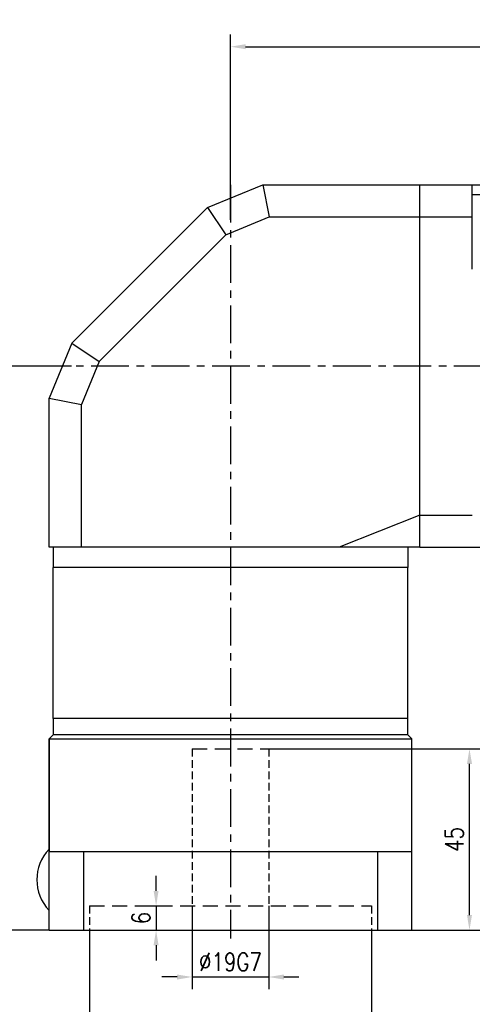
# Model space of a CAD drawing. Header units: inches. Extents: x 33 to 609, y 7 to 387.
# Tile 3 of 5: x 228 to 340, y 141 to 385. Entities that reach past the tile are written whole.
import ezdxf

# ---------------------------------------------------------------- set-up
doc = ezdxf.new("R2010")
doc.units = ezdxf.units.IN
doc.header["$LTSCALE"] = 15
doc.header["$MEASUREMENT"] = 0
doc.linetypes.add('CENTER', pattern=[2, 1.25, -0.25, 0.25, -0.25])
doc.linetypes.add('HIDDEN', pattern=[0.375, 0.25, -0.125])
for name, color, linetype in [('1轮廓实线层', 7, 'Continuous'), ('3中心线层', 1, 'CENTER'), ('4虚线层', 6, 'HIDDEN'), ('7标注层', 4, 'Continuous')]:
    doc.layers.add(name, color=color, linetype=linetype)
doc.styles.add('PC_TEXTSTYLE', font='isocp.shx', dxfattribs={"width": 0.8, "bigfont": 'HZFS.SHX'})
doc.styles.add('TH_GBDIM', font='romans.shx', dxfattribs={"width": 0.8, "bigfont": 'gbcbig.shx'})
doc.dimstyles.new('线性标注', dxfattribs={"dimscale": 1.5, "dimtxt": 2.5, "dimasz": 3, "dimexe": 2, "dimexo": 0, "dimgap": 1, "dimtad": 1, "dimdsep": 46, "dimtxsty": 'PC_TEXTSTYLE', "dimsah": 1, "dimcen": 0.09, "dimclrt": 3, "dimadec": 0, "dimazin": 0, "dimtfac": 0.7, "dimtix": 1, "dimtmove": 0, "dimatfit": 0, "dimfxl": 1, "dimtzin": 0, "dimarcsym": 0})

# ---------------------------------------------------------------- blocks, each defined once
blk = doc.blocks.new('*D59')
at = {"layer": '7标注层', "color": 0, "lineweight": -2, "transparency": 16777216}
for p, q in [((280.1, 335.49), (280.1, 381.43)), ((437.1, 308.35), (437.1, 381.43)), ((283.85, 378.43), (433.35, 378.43))]:
    blk.add_line(p, q, dxfattribs=at)
at = {"layer": '7标注层', "color": 0, "transparency": 16777216}
for points in [[(283.85, 379.06), (283.85, 377.81), (280.1, 378.43)], [(433.35, 379.06), (433.35, 377.81), (437.1, 378.43)]]:
    blk.add_solid(points, dxfattribs=at)
at = {"layer": 'Defpoints', "color": 0, "transparency": 16777216}
for p in [(437.1, 378.43), (280.1, 335.49), (437.1, 308.35)]:
    blk.add_point(p, dxfattribs=at)
at = {"layer": '7标注层', "color": 3, "transparency": 16777216, "insert": (358.6, 382.18), "char_height": 4.5, "attachment_point": 5, "style": 'TH_GBDIM'}
blk.add_mtext('157', dxfattribs=at)
blk = doc.blocks.new('*D63')
at = {"layer": '7标注层', "color": 0, "lineweight": -2, "transparency": 16777216}
for p, q in [((240.66, 299.19), (210.45, 299.19)), ((213.45, 162.94), (213.45, 295.44)), ((235.1, 159.19), (210.45, 159.19))]:
    blk.add_line(p, q, dxfattribs=at)
at = {"layer": '7标注层', "color": 0, "transparency": 16777216}
for points in [[(212.82, 295.44), (214.07, 295.44), (213.45, 299.19)], [(212.82, 162.94), (214.07, 162.94), (213.45, 159.19)]]:
    blk.add_solid(points, dxfattribs=at)
at = {"layer": 'Defpoints', "color": 0, "transparency": 16777216}
for p in [(213.45, 299.19), (240.66, 299.19), (235.1, 159.19)]:
    blk.add_point(p, dxfattribs=at)
at = {"layer": '7标注层', "color": 3, "transparency": 16777216, "insert": (209.7, 237.69), "char_height": 4.5, "attachment_point": 5, "rotation": 90, "style": 'TH_GBDIM'}
blk.add_mtext('140', dxfattribs=at)
blk = doc.blocks.new('*D70')
at = {"layer": '7标注层', "color": 0, "lineweight": -2, "transparency": 16777216}
for p, q in [((245.1, 159.19), (245.1, 128.76)), ((315.1, 159.19), (315.1, 128.76)), ((248.85, 131.76), (311.35, 131.76))]:
    blk.add_line(p, q, dxfattribs=at)
at = {"layer": '7标注层', "color": 0, "transparency": 16777216}
for points in [[(248.85, 132.38), (248.85, 131.13), (245.1, 131.76)], [(311.35, 132.38), (311.35, 131.13), (315.1, 131.76)]]:
    blk.add_solid(points, dxfattribs=at)
at = {"layer": 'Defpoints', "color": 0, "transparency": 16777216}
for p in [(245.1, 159.19), (315.1, 159.19), (315.1, 131.76)]:
    blk.add_point(p, dxfattribs=at)
at = {"layer": '7标注层', "color": 3, "transparency": 16777216, "insert": (280.1, 135.51), "char_height": 4.5, "attachment_point": 5, "style": 'TH_GBDIM'}
blk.add_mtext('\\A1;%%c70G7', dxfattribs=at)
blk = doc.blocks.new('*D71')
at = {"layer": '7标注层', "color": 0, "lineweight": -2, "transparency": 16777216}
for p, q in [((270.6, 165.19), (270.6, 144.56)), ((289.6, 165.19), (289.6, 144.56)), ((266.85, 147.56), (263.1, 147.56)), ((270.6, 147.56), (289.6, 147.56)), ((293.35, 147.56), (297.1, 147.56))]:
    blk.add_line(p, q, dxfattribs=at)
at = {"layer": '7标注层', "color": 0, "transparency": 16777216}
for points in [[(266.85, 148.18), (266.85, 146.93), (270.6, 147.56)], [(293.35, 148.18), (293.35, 146.93), (289.6, 147.56)]]:
    blk.add_solid(points, dxfattribs=at)
at = {"layer": 'Defpoints', "color": 0, "transparency": 16777216}
for p in [(270.6, 165.19), (289.6, 165.19), (289.6, 147.56)]:
    blk.add_point(p, dxfattribs=at)
at = {"layer": '7标注层', "color": 3, "transparency": 16777216, "insert": (280.1, 151.31), "char_height": 4.5, "attachment_point": 5, "style": 'TH_GBDIM'}
blk.add_mtext('\\A1;%%c19G7', dxfattribs=at)
blk = doc.blocks.new('*D72')
at = {"layer": '7标注层', "color": 0, "lineweight": -2, "transparency": 16777216}
for p, q in [((289.6, 204.19), (342.4, 204.19)), ((339.4, 162.94), (339.4, 200.44)), ((325.1, 159.19), (342.4, 159.19))]:
    blk.add_line(p, q, dxfattribs=at)
at = {"layer": '7标注层', "color": 0, "transparency": 16777216}
for points in [[(338.78, 200.44), (340.03, 200.44), (339.4, 204.19)], [(338.78, 162.94), (340.03, 162.94), (339.4, 159.19)]]:
    blk.add_solid(points, dxfattribs=at)
at = {"layer": 'Defpoints', "color": 0, "transparency": 16777216}
for p in [(289.6, 204.19), (339.4, 204.19), (325.1, 159.19)]:
    blk.add_point(p, dxfattribs=at)
at = {"layer": '7标注层', "color": 3, "transparency": 16777216, "insert": (335.65, 181.69), "char_height": 4.5, "attachment_point": 5, "rotation": 90, "style": 'TH_GBDIM'}
blk.add_mtext('45', dxfattribs=at)
blk = doc.blocks.new('*D73')
at = {"layer": '7标注层', "color": 0, "lineweight": -2, "transparency": 16777216}
for p, q in [((261.65, 168.94), (261.65, 172.69)), ((258.62, 165.19), (264.65, 165.19)), ((261.65, 165.19), (261.65, 159.19)), ((258.62, 159.19), (264.65, 159.19)), ((261.65, 155.44), (261.65, 151.69))]:
    blk.add_line(p, q, dxfattribs=at)
at = {"layer": '7标注层', "color": 0, "transparency": 16777216}
for points in [[(261.02, 168.94), (262.27, 168.94), (261.65, 165.19)], [(261.02, 155.44), (262.27, 155.44), (261.65, 159.19)]]:
    blk.add_solid(points, dxfattribs=at)
at = {"layer": 'Defpoints', "color": 0, "transparency": 16777216}
for p in [(258.62, 165.19), (258.62, 159.19), (261.65, 159.19)]:
    blk.add_point(p, dxfattribs=at)
at = {"layer": '7标注层', "color": 3, "transparency": 16777216, "insert": (257.9, 162.19), "char_height": 4.5, "attachment_point": 5, "rotation": 90, "style": 'TH_GBDIM'}
blk.add_mtext('6', dxfattribs=at)

msp = doc.modelspace()

# ---------------------------------------------------------------- linework, layer by layer
for p, q in [((327.1, 254.193), (327.1, 344.193)), ((340.1, 323.193), (340.1, 344.193)), ((235.1, 254.193), (235.1, 291.193)), ((243.1, 254.193), (243.1, 289.602)), ((236.1, 211.693), (236.1, 249.193)), ((324.1, 211.693), (236.1, 211.693)), ((236.1, 211.693), (236.1, 207.693)), ((324.1, 211.693), (316.4, 211.693)), ((324.1, 207.693), (324.1, 211.693)), ((235.1, 206.693), (235.1, 178.693)), ((325.1, 178.693), (325.1, 206.693)), ((235.1, 178.693), (325.1, 178.693)), ((322.85, 178.693), (325.1, 178.693)), ((235.1, 159.193), (325.1, 159.193))]:
    msp.add_line(p, q)
at = {"layer": '1轮廓实线层'}
for p, q in [((274.443, 338.536), (288.1, 344.193)), ((288.1, 344.193), (389.1, 344.193)), ((288.1, 344.193), (289.692, 336.193)), ((340.1, 341.793), (381.1, 341.793)), ((240.757, 304.85), (274.443, 338.536)), ((274.443, 338.536), (278.975, 331.754)), ((278.975, 331.754), (289.692, 336.193)), ((289.692, 336.193), (340.1, 336.193)), ((247.539, 300.318), (278.975, 331.754)), ((240.757, 304.85), (235.1, 291.193)), ((240.757, 304.85), (247.539, 300.318)), ((247.539, 300.318), (243.1, 289.602)), ((235.1, 291.193), (243.1, 289.602)), ((327.1, 262.193), (307.1, 254.193)), ((327.1, 262.193), (340.1, 262.193)), ((236.1, 254.193), (236.1, 249.193)), ((324.1, 254.193), (324.1, 249.193)), ((327.1, 254.193), (389.1, 254.193)), ((324.1, 211.693), (324.1, 249.193)), ((236.1, 207.693), (235.1, 206.693)), ((235.1, 159.193), (235.1, 206.693)), ((235.1, 206.693), (325.1, 206.693)), ((324.1, 207.693), (236.1, 207.693)), ((324.1, 207.693), (325.1, 206.693)), ((325.1, 159.193), (325.1, 206.693)), ((235.1, 164.093), (235.1, 179.293)), ((235.1, 178.193), (235.1, 178.693)), ((325.1, 178.193), (325.1, 178.693))]:
    msp.add_line(p, q, dxfattribs=at)
at = {"layer": '1轮廓实线层', "ltscale": 0.5}
for p, q in [((327.1, 254.193), (235.1, 254.193)), ((324.1, 249.193), (236.1, 249.193)), ((243.603, 178.693), (243.603, 159.193)), ((316.598, 178.693), (316.598, 159.193))]:
    msp.add_line(p, q, dxfattribs=at)
at = {"layer": '1轮廓实线层'}
msp.add_arc((243.1, 171.693), 11.034, 136.4688, 223.5312, dxfattribs=at)
at = {"layer": '3中心线层', "ltscale": 0.5}
for p, q in [((280.1, 344.193), (280.1, 157.122)), ((230.537, 299.193), (438.114, 299.193))]:
    msp.add_line(p, q, dxfattribs=at)
at = {"layer": '4虚线层', "ltscale": 0.5}
for p, q in [((270.6, 204.193), (270.6, 165.193)), ((289.6, 204.193), (289.6, 165.193)), ((245.1, 165.193), (245.1, 159.193)), ((315.1, 165.193), (315.1, 159.193))]:
    msp.add_line(p, q, dxfattribs=at)
at = {"layer": '4虚线层'}
for p, q in [((270.6, 204.193), (289.6, 204.193)), ((245.1, 165.193), (315.1, 165.193))]:
    msp.add_line(p, q, dxfattribs=at)

# ---------------------------------------------------------------- dimensions: what is measured, and where the dimension line sits
at = {"layer": '7标注层'}
dim = msp.add_linear_dim(base=(437.1, 378.433), p1=(280.1, 335.485), p2=(437.1, 308.355), dimstyle='线性标注', override={"dimtxt": 3, "dimasz": 2.5, "dimtxsty": 'TH_GBDIM', "dimadec": 2}, dxfattribs=at)
dim.commit()
dim.dimension.update_dxf_attribs({"geometry": '*D59', "text_midpoint": (358.6, 382.183)})
dim = msp.add_linear_dim(base=(213.449, 299.193), p1=(235.1, 159.193), p2=(240.655, 299.193), angle=90, dimstyle='线性标注', override={"dimtxt": 3, "dimasz": 2.5, "dimdec": 0, "dimtxsty": 'TH_GBDIM'}, dxfattribs=at)
dim.commit()
dim.dimension.update_dxf_attribs({"geometry": '*D63', "text_midpoint": (213.449, 237.693), "dimtype": 160})
for base, p1, p2, override, picture, middle in [((339.4, 204.193), (325.1, 159.193), (289.6, 204.193), {"dimtxt": 3, "dimasz": 2.5, "dimdec": 0, "dimtxsty": 'TH_GBDIM'}, '*D72', (335.65, 181.693)), ((261.645, 159.193), (258.621, 165.193), (258.621, 159.193), {"dimtxt": 3, "dimasz": 2.5, "dimtxsty": 'TH_GBDIM', "dimadec": 2}, '*D73', (257.895, 162.193))]:
    dim = msp.add_linear_dim(base=base, p1=p1, p2=p2, angle=90, dimstyle='线性标注', override=override, dxfattribs=at)
    dim.commit()
    dim.dimension.update_dxf_attribs({"geometry": picture, "text_midpoint": middle})
for base, p1, p2, picture, middle in [((289.6, 147.558), (270.6, 165.193), (289.6, 165.193), '*D71', (280.1, 151.308)), ((315.1, 131.76), (245.1, 159.193), (315.1, 159.193), '*D70', (280.1, 135.51))]:
    dim = msp.add_linear_dim(base=base, p1=p1, p2=p2, angle=180, text='\\A1;%%c<>G7', dimstyle='线性标注', override={"dimtxt": 3, "dimasz": 2.5, "dimdec": 0, "dimtxsty": 'TH_GBDIM'}, dxfattribs=at)
    dim.commit()
    dim.dimension.update_dxf_attribs({"geometry": picture, "text_midpoint": middle})

doc.saveas('drawing.dxf')
